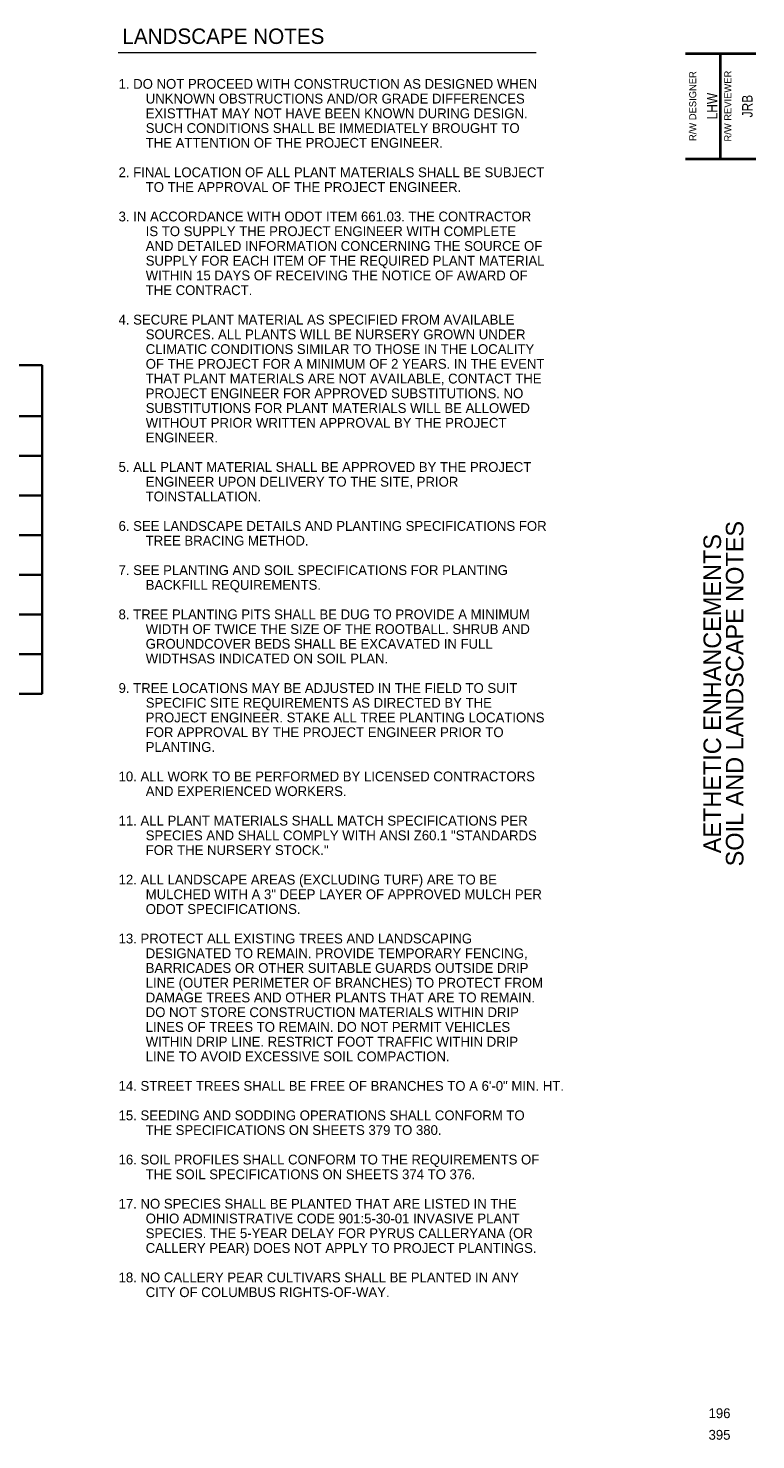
# Paper-space layout 'Layout1' of a CAD drawing. Extents: x 2.5 to 33.5, y 0.7 to 20.9.
# Tile 2 of 2: x 23.1 to 33.5, y 0.7 to 20.9. Entities that reach past the tile are written whole.
import ezdxf
from ezdxf.enums import TextEntityAlignment as Align

# ---------------------------------------------------------------- set-up
doc = ezdxf.new("R2010")
doc.units = 0
doc.header["$MEASUREMENT"] = 0
for name, color, linetype, lineweight in [('SH_Border', 7, 'Continuous', 40), ('SH_Text', 7, 'Continuous', 35), ('TX_P_Misc', 7, 'Continuous', 13), ('VG_P_Text', 7, 'Continuous', 35)]:
    doc.layers.add(name, color=color, linetype=linetype, lineweight=lineweight)
doc.styles.add('Slanted-Normal LS 0.50', font='font31.shx', dxfattribs={"height": 0.14})
doc.styles.add('Straight-Normal', font='font30.shx', dxfattribs={"height": 0.14})
doc.styles.add('Style-font70', font='lathab.ttf')

# ---------------------------------------------------------------- blocks, each defined once
blk = doc.blocks.new('SheetCode')
at = {"layer": 'SH_Border', "style": 'Straight-Normal', "flags": 1}
blk.add_attdef('SHCODE', text='', height=0.14, dxfattribs=at).set_placement((0, 0), align=Align.BOTTOM_CENTER)
at = {"layer": 'SH_Border', "style": 'Straight-Normal'}
blk.add_attdef('PGNO', text='', height=0.14, dxfattribs=at).set_placement((0, 0), align=Align.BOTTOM_CENTER)

psp = doc.layouts.get("Layout1")

# ---------------------------------------------------------------- linework, layer by layer
at = {"layer": 'SH_Border'}
for p, q in [((32.5, 20.5), (33.5, 20.5)), ((32.5, 20.5), (33.5, 20.5)), ((33, 19), (33, 20.5)), ((32.5, 19), (33.5, 19))]:
    psp.add_line(p, q, dxfattribs=at)
at = {"layer": 'SH_Text'}
for p, q in [((2.6, 16.058), (23.339, 16.058)), ((23.339, 16.058), (23.339, 11.373)), ((23.339, 15.329), (2.6, 15.329)), ((23.339, 14.764), (2.6, 14.764)), ((23.339, 14.199), (2.6, 14.199)), ((23.339, 13.634), (2.6, 13.634)), ((23.339, 13.069), (2.6, 13.069)), ((23.339, 12.503), (2.6, 12.503)), ((23.339, 11.938), (2.6, 11.938)), ((23.339, 11.373), (2.6, 11.373))]:
    psp.add_line(p, q, dxfattribs=at)
at = {"layer": 'TX_P_Misc'}
psp.add_line((24.42, 20.514), (30.373, 20.514), dxfattribs=at)

# ---------------------------------------------------------------- block references
at = {"layer": 'SH_Border'}
for p, values in [((32.984, 1.006), {'PGNO': '196'}), ((32.984, 0.698), {'PGNO': '395'})]:
    psp.add_blockref('SheetCode', p, dxfattribs=at).add_auto_attribs(values)

# ---------------------------------------------------------------- texts
at = {"layer": 'SH_Border', "style": 'Straight-Normal'}
for s, p in [('R/W DESIGNER', (32.552, 19.75)), ('R/W REVIEWER', (33.052, 19.75))]:
    psp.add_text(s, height=0.1, rotation=90, dxfattribs=at).set_placement(p, align=Align.TOP_CENTER)
at = {"layer": 'SH_Border', "style": 'Straight-Normal', "width": 0.85}
for s, p in [('LHW', (33, 19.75)), ('JRB', (33.5, 19.75))]:
    psp.add_text(s, height=0.15, rotation=90, dxfattribs=at).set_placement(p, align=Align.BOTTOM_CENTER)
at = {"layer": 'SH_Border', "insert": (33.042, 11.375), "char_height": 0.25, "attachment_point": 5, "rotation": 90, "line_spacing_factor": 0.765354, "style": 'Style-font70'}
psp.add_mtext('AETHETIC ENHANCEMENTS\\PSOIL AND LANDSCAPE NOTES', dxfattribs=at)
at = {"layer": 'SH_Text', "insert": (24.479, 20.856), "char_height": 0.22, "width": 2.97081, "attachment_point": 1, "style": 'Slanted-Normal LS 0.50'}
psp.add_mtext('LANDSCAPE NOTES', dxfattribs=at)
at = {"layer": 'VG_P_Text', "insert": (24.425, 20.137), "char_height": 0.14, "width": 6.0796, "attachment_point": 1, "line_spacing_factor": 0.9, "style": 'Slanted-Normal LS 0.50'}
psp.add_mtext('\\pxi-2.76199,l2.76199;1. DO NOT PROCEED WITH CONSTRUCTION AS DESIGNED WHEN UNKNOWN OBSTRUCTIONS AND/OR GRADE DIFFERENCES EXISTTHAT MAY NOT HAVE BEEN KNOWN DURING DESIGN. SUCH CONDITIONS SHALL BE IMMEDIATELY BROUGHT TO THE ATTENTION OF THE PROJECT ENGINEER.\\P \\P2. FINAL LOCATION OF ALL PLANT MATERIALS SHALL BE SUBJECT TO THE APPROVAL OF THE PROJECT ENGINEER.\\P\\P3. IN ACCORDANCE WITH ODOT ITEM 661.03. THE CONTRACTOR IS TO SUPPLY THE PROJECT ENGINEER WITH COMPLETE AND DETAILED INFORMATION CONCERNING THE SOURCE OF SUPPLY FOR EACH ITEM OF THE REQUIRED PLANT MATERIAL WITHIN 15 DAYS OF RECEIVING THE NOTICE OF AWARD OF THE CONTRACT.\\P\\P4. SECURE PLANT MATERIAL AS SPECIFIED FROM AVAILABLE SOURCES. ALL PLANTS WILL BE NURSERY GROWN UNDER CLIMATIC CONDITIONS SIMILAR TO THOSE IN THE LOCALITY OF THE PROJECT FOR A MINIMUM OF 2 YEARS. IN THE EVENT THAT PLANT MATERIALS ARE NOT AVAILABLE, CONTACT THE PROJECT ENGINEER FOR APPROVED SUBSTITUTIONS. NO SUBSTITUTIONS FOR PLANT MATERIALS WILL BE ALLOWED WITHOUT PRIOR WRITTEN APPROVAL BY THE PROJECT ENGINEER.\\P \\P5. ALL PLANT MATERIAL SHALL BE APPROVED BY THE PROJECT ENGINEER UPON DELIVERY TO THE SITE, PRIOR TOINSTALLATION.\\P \\P6. SEE LANDSCAPE DETAILS AND PLANTING SPECIFICATIONS FOR TREE BRACING METHOD.\\P\\P7. SEE PLANTING AND SOIL SPECIFICATIONS FOR PLANTING BACKFILL REQUIREMENTS.\\P \\P8. TREE PLANTING PITS SHALL BE DUG TO PROVIDE A MINIMUM WIDTH OF TWICE THE SIZE OF THE ROOTBALL. SHRUB AND GROUNDCOVER BEDS SHALL BE EXCAVATED IN FULL WIDTHSAS INDICATED ON SOIL PLAN.\\P \\P9. TREE LOCATIONS MAY BE ADJUSTED IN THE FIELD TO SUIT SPECIFIC SITE REQUIREMENTS AS DIRECTED BY THE PROJECT ENGINEER. STAKE ALL TREE PLANTING LOCATIONS FOR APPROVAL BY THE PROJECT ENGINEER PRIOR TO PLANTING.\\P \\P10. ALL WORK TO BE PERFORMED BY LICENSED CONTRACTORS AND EXPERIENCED WORKERS.\\P \\P11. ALL PLANT MATERIALS SHALL MATCH SPECIFICATIONS PER SPECIES AND SHALL COMPLY WITH ANSI Z60.1 "STANDARDS FOR THE NURSERY STOCK."\\P \\P12. ALL LANDSCAPE AREAS (EXCLUDING TURF) ARE TO BE MULCHED WITH A 3" DEEP LAYER OF APPROVED MULCH PER ODOT SPECIFICATIONS.\\P \\P13. PROTECT ALL EXISTING TREES AND LANDSCAPING DESIGNATED TO REMAIN. PROVIDE TEMPORARY FENCING, BARRICADES OR OTHER SUITABLE GUARDS OUTSIDE DRIP LINE (OUTER PERIMETER OF BRANCHES) TO PROTECT FROM DAMAGE TREES AND OTHER PLANTS THAT ARE TO REMAIN. DO NOT STORE CONSTRUCTION MATERIALS WITHIN DRIP LINES OF TREES TO REMAIN. DO NOT PERMIT VEHICLES WITHIN DRIP LINE. RESTRICT FOOT TRAFFIC WITHIN DRIP LINE TO AVOID EXCESSIVE SOIL COMPACTION.\\P \\P14. STREET TREES SHALL BE FREE OF BRANCHES TO A 6\'-0" MIN. HT.\\P\\P15. SEEDING AND SODDING OPERATIONS SHALL CONFORM TO THE SPECIFICATIONS ON SHEETS 379 TO 380.\\P\\P16. SOIL PROFILES SHALL CONFORM TO THE REQUIREMENTS OF THE SOIL SPECIFICATIONS ON SHEETS 374 TO 376.\\P\\P17. NO SPECIES SHALL BE PLANTED THAT ARE LISTED IN THE OHIO ADMINISTRATIVE CODE 901:5-30-01 INVASIVE PLANT SPECIES. THE 5-YEAR DELAY FOR PYRUS CALLERYANA (OR CALLERY PEAR) DOES NOT APPLY TO PROJECT PLANTINGS.\\P\\P18. NO CALLERY PEAR CULTIVARS SHALL BE PLANTED IN ANY CITY OF COLUMBUS RIGHTS-OF-WAY.', dxfattribs=at)

doc.saveas('drawing.dxf')
